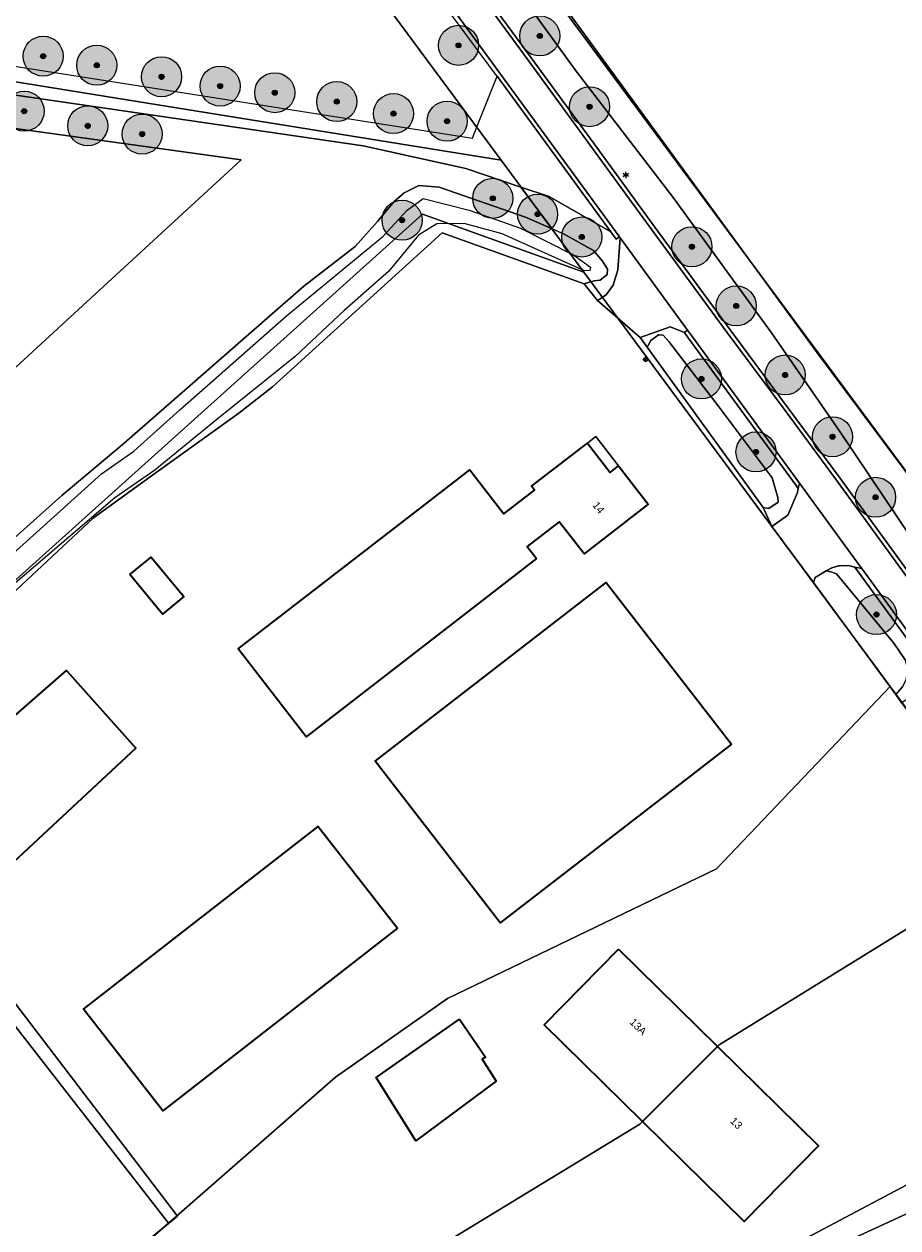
# Model space of a CAD drawing. Header units: metres. Extents: x 163628 to 167676, y 402708 to 405373.
# Tile 86 of 256: x 164660 to 164747, y 403570 to 403690. Entities that reach past the tile are written whole.
import ezdxf
from ezdxf.enums import TextEntityAlignment as Align

# ---------------------------------------------------------------- set-up
doc = ezdxf.new("R2010")
doc.units = ezdxf.units.M
doc.layers.get('0').update_dxf_attribs({"lineweight": 25})
for name, color, linetype, lineweight in [('X-CA190022.004-UO-BGT_Ondergrond$0$GE_201_SHDHek_Lijn_GEM', 253, 'X-CA190022.004-UO-BGT_Ondergrond$0$Hekwerk', 9), ('X-CA190022.004-UO-BGT_Ondergrond$0$GE_202_SHDMuur30cm_Lijn_GEM', 253, 'Continuous', 9), ('X-CA190022.004-UO-BGT_Ondergrond$0$GE_203_VGOHaag_Lijn_GEM', 253, 'X-CA190022.004-UO-BGT_Ondergrond$0$Heg', 9), ('X-CA190022.004-UO-BGT_Ondergrond$0$GE_314_WGDRijbaanLokaleweg_Vlak_GEM', 253, 'Continuous', 9), ('X-CA190022.004-UO-BGT_Ondergrond$0$GE_322_WGDInrit_Vlak_GEM', 253, 'Continuous', 9), ('X-CA190022.004-UO-BGT_Ondergrond$0$GE_367_OWGBerm_groenvoorziening_grasenk_GEM', 253, 'Continuous', 9), ('X-CA190022.004-UO-BGT_Ondergrond$0$GE_401_OTDErf_Vlak_GEM', 253, 'Continuous', 9), ('X-CA190022.004-UO-BGT_Ondergrond$0$GE_4502_GBKN_Huisnummer_Lijn_GEM', 7, 'Continuous', 9), ('X-CA190022.004-UO-BGT_Ondergrond$0$GE_471_BTDBouwland_Vlak_GEM', 253, 'Continuous', 9), ('X-CA190022.004-UO-BGT_Ondergrond$0$GE_504_WTDWaterloop_sloot_Vlak_GEM', 253, 'Continuous', 9), ('X-CA190022.004-UO-BGT_Ondergrond$0$GE_523_WTDGreppel_drogesloot_Vlak_GEM', 253, 'Continuous', 9), ('X-CA190022.004-UO-BGT_Ondergrond$0$GE_541_OWTOever_slootkant_Vlak_GEM', 253, 'Continuous', 9), ('X-CA190022.004-UO-BGT_Ondergrond$0$GE_601_PNDgrondvlakpand_Vlak_MV_GEM', 34, 'Continuous', 35), ('X-CA190022.004-UO-BGT_Ondergrond$0$GE_612_PanddeelOnderbouwOverbouw_Vlak_GEM', 253, 'Continuous', 9), ('X-CA190022.004-UO-BGT_Ondergrond$0$GE_613_PanddeelOnderbouwOverbouw_Lijn_GEM', 253, 'Continuous', 9), ('X-CA190022.004-UO-BGT_Ondergrond$0$GE_861_PALLichtmast_Punt_GEM', 253, 'Continuous', 9), ('X-CA190022.004-UO-DWM_Beplanting$0$B-WE-GR-BOOM-S AFKOMSTIG UIT BGT', 252, 'Continuous', 0), ('X-CA190022.004-UO-KAD_Percelen$0$B-WE-KG-GRENS_PERCEEL-GV', 150, 'Continuous', 9), ('X-CA190022.004-UO-WHM_Riolering gemeente_NLCS$0$B-WE-RI-VRIJVERVAL_PVC_160_ONTSTOPPINTSSTUK-S', 214, 'Continuous', 15)]:
    doc.layers.add(name, color=color, linetype=linetype, lineweight=lineweight)
doc.layers.add('X-CA190022.004-UO-DWM_Beplanting$0$B-WE-GR-BOOM-S AFKOMSTIG UIT BOMENBESTAND GEMEENTE', color=252, linetype='Continuous')
doc.layers.add('X-CA190022.004-UO-DWM_Beplanting$0$N-GV-GR-GRAS-A-200', color=7, linetype='Continuous')
doc.styles.add('X-CA190022.004-UO-BGT_Ondergrond$0$BGT_NAR', font='arial.ttf', dxfattribs={"height": 1})
doc.styles.add('X-CA190022.004-UO-BGT_Ondergrond$0$NLCS-ISO', font='NLCS-ISO.ttf')
doc.linetypes.add('X-CA190022.004-UO-BGT_Ondergrond$0$Heg', pattern='A,5,-1.5,[2,dgnlstyle-meierijstad.shx,S=0.007937,R=45,X=0,Y=0],-1.5', length=8)
doc.linetypes.add('X-CA190022.004-UO-BGT_Ondergrond$0$Hekwerk', pattern='A,5,-1.5,[2,dgnlstyle-Veghel.shx,S=0.007937,R=0,X=0,Y=0],-1.5', length=8)

# ---------------------------------------------------------------- blocks, each defined once
blk = doc.blocks.new('X-CA190022.004-UO-BGT_Ondergrond$0$N-SIE-WEG_LICHTMAST-SO')
h = blk.add_hatch(color=256)
h.paths.add_polyline_path([(1.16, 0.5, 0.658505), (-1.16, 0.5)])
h.paths.add_polyline_path([(-1.16, -0.5, 0.658505), (1.16, -0.5)])
at = {"flags": 128}
for points in [[(-2.19, 1.27), (-1.1, 0.63)], [(-1.16, 0.5), (1.16, 0.5)], [(0, 1.27), (0, 2.53)], [(1.1, 0.63), (2.19, 1.27)], [(-2.19, -1.27), (-1.1, -0.63)], [(-1.16, -0.5), (1.16, -0.5)], [(0, -1.27), (0, -2.53)], [(2.19, -1.27), (1.1, -0.63)]]:
    blk.add_lwpolyline(points, dxfattribs=at)
at = {"ltscale": 0.5}
blk.add_circle((0, 0), 1.27, dxfattribs=at)
at = {"style": 'X-CA190022.004-UO-BGT_Ondergrond$0$NLCS-ISO'}
blk.add_attdef('TYPE', text='', height=1.8, dxfattribs=at).set_placement((0, 2.53), align=Align.BOTTOM_CENTER)
blk = doc.blocks.new('X-CA190022.004-UO-BGT_Ondergrond$0$IMGEOLichtmastpaal')
at = {"xscale": 5, "yscale": 5, "zscale": 5}
blk.add_blockref('X-CA190022.004-UO-BGT_Ondergrond$0$N-SIE-WEG_LICHTMAST-SO', (0, 6.4), dxfattribs=at)
blk = doc.blocks.new('X-CA190022.004-UO-WHM_Riolering gemeente_NLCS$0$ONTSTOPPINGSSTUK')
for p, q in [((-0.62, -0.05), (0.62, 0.05)), ((0.05, -0.62), (-0.05, 0.62))]:
    blk.add_line(p, q)
blk.add_circle((0, 0), 0.625)
blk.add_circle((0, 0), 0.625)
blk = doc.blocks.new('X-CA190022.004-UO-DWM_Beplanting$0$SGR-BOOM_01-SO')
at = {"linetype": 'ByBlock', "lineweight": 18}
h = blk.add_hatch(color=0, dxfattribs=at)
h.dxf.hatch_style = 1
edge = h.paths.add_edge_path()
edge.add_arc((0, 0), 0.25, 0, 360)
at = {"color": 0, "linetype": 'ByBlock', "lineweight": 18}
for radius in [2, 0.25]:
    blk.add_circle((0, 0), radius, dxfattribs=at)
blk = doc.blocks.new('X-CA190022.004-UO-DWM_Beplanting$0$IMGEOBoom')
at = {"transparency": 33554457}
h = blk.add_hatch(color=256, dxfattribs=at)
h.dxf.hatch_style = 1
edge = h.paths.add_edge_path()
edge.add_arc((0, 0), 100, 0, 360)
edge = h.paths.add_edge_path(flags=17)
edge.add_arc((0, 0), 12.5, 0, 360)
h = blk.add_hatch()
h.set_pattern_fill('ANGLE', color=256)
h.set_pattern_definition([(0, (0, 0), (0, 6.985), [5.08, -1.905]), (90, (0, 0), (-6.985, 4e-16), [5.08, -1.905])])
edge = h.paths.add_edge_path(flags=17)
edge.add_arc((0, 0), 12.5, 0, 360)
at = {"layer": 'X-CA190022.004-UO-DWM_Beplanting$0$N-GV-GR-GRAS-A-200'}
h = blk.add_hatch(color=256, dxfattribs=at)
h.dxf.hatch_style = 1
edge = h.paths.add_edge_path(flags=17)
edge.add_arc((0, 0), 12.5, 0, 360)
at = {"xscale": 50, "yscale": 50, "zscale": 50}
blk.add_blockref('X-CA190022.004-UO-DWM_Beplanting$0$SGR-BOOM_01-SO', (0, 0), dxfattribs=at)

msp = doc.modelspace()

# ---------------------------------------------------------------- linework, layer by layer
at = {"layer": 'X-CA190022.004-UO-BGT_Ondergrond$0$GE_201_SHDHek_Lijn_GEM'}
for p, q in [((164701.327, 403669.457), (164684.412, 403654.068)), ((164715.493, 403664.376), (164701.327, 403669.457)), ((164716.835, 403662.698), (164715.493, 403664.376)), ((164684.412, 403654.068), (164681.037, 403651.456)), ((164681.037, 403651.456), (164672.174, 403645.092)), ((164672.174, 403645.092), (164666.538, 403640.994))]:
    msp.add_line(p, q, dxfattribs=at)
at = {"layer": 'X-CA190022.004-UO-BGT_Ondergrond$0$GE_202_SHDMuur30cm_Lijn_GEM'}
for p, q in [((164717.807, 403665.294), (164717.826, 403665.84)), ((164716.494, 403664.66), (164717.095, 403664.731)), ((164717.095, 403664.731), (164717.807, 403665.294)), ((164721.937, 403658.275), (164721.778, 403658.056)), ((164721.937, 403658.275), (164722.139, 403658.711)), ((164722.139, 403658.711), (164722.923, 403659.291)), ((164722.923, 403659.291), (164723.396, 403659.254)), ((164734.854, 403642.563), (164734.819, 403643.018)), ((164733.36, 403642.039), (164733.735, 403641.978)), ((164733.735, 403641.978), (164733.924, 403641.947)), ((164733.924, 403641.947), (164734.854, 403642.563)), ((164738.565, 403635.054), (164739.641, 403635.706)), ((164739.641, 403635.706), (164740.132, 403635.596)), ((164738.382, 403634.545), (164738.565, 403635.054))]:
    msp.add_line(p, q, dxfattribs=at)
at = {"layer": 'X-CA190022.004-UO-BGT_Ondergrond$0$GE_203_VGOHaag_Lijn_GEM'}
for q in [(164721.077, 403659), (164733.36, 403642.039)]:
    msp.add_line((164721.778, 403658.056), q, dxfattribs=at)
at = {"layer": 'X-CA190022.004-UO-BGT_Ondergrond$0$GE_314_WGDRijbaanLokaleweg_Vlak_GEM', "flags": 128}
for points in [[(164662.553, 403746.388), (164706.987, 403685.538), (164719.021, 403669.058), (164718.698, 403668.822), (164718.166, 403669.55), (164706.813, 403685.098), (164706.664, 403685.302), (164701.016, 403692.929), (164692.565, 403704.528), (164684.035, 403716.297), (164675.992, 403727.092), (164669.028, 403736.66), (164665.303, 403741.803), (164661.794, 403746.59), (164660.236, 403748.64)], [(164749.202, 403627.728), (164743.212, 403635.93), (164742.982, 403636.246), (164736.982, 403644.462), (164726.204, 403659.222), (164725.823, 403659.744), (164719.087, 403668.969), (164719.064, 403669), (164719.021, 403669.058), (164706.987, 403685.538), (164662.553, 403746.388)], [(164752.442, 403628.626), (164740.599, 403644.882), (164735.551, 403651.729), (164729.751, 403659.53), (164722.247, 403669.774), (164716.183, 403678.114), (164709.537, 403687.194), (164702.351, 403697.026)], [(164702.351, 403697.026), (164709.537, 403687.194), (164716.183, 403678.114), (164722.247, 403669.774), (164729.751, 403659.53), (164735.551, 403651.729), (164740.599, 403644.882), (164752.442, 403628.626)], [(164702.674, 403697.262), (164709.86, 403687.431), (164716.506, 403678.35), (164722.571, 403670.01), (164730.073, 403659.767), (164735.872, 403651.968), (164740.922, 403645.119), (164752.764, 403628.862)], [(164651.824, 403687.168), (164704.366, 403678.909), (164704.773, 403679.938), (164706.813, 403685.098), (164718.166, 403669.55), (164712.02, 403673.089), (164709.179, 403674.036), (164703.68, 403675.87), (164693.438, 403678.131), (164650.774, 403684.362)], [(164726.204, 403659.222), (164736.982, 403644.462), (164736.876, 403643.929), (164736.659, 403644.226), (164725.881, 403658.986), (164725.5, 403659.508), (164725.823, 403659.744), (164726.204, 403659.222)], [(164743.212, 403635.93), (164749.202, 403627.728), (164749.707, 403627.037), (164749.451, 403626.574), (164742.526, 403636.086), (164743.212, 403635.93)]]:
    msp.add_lwpolyline(points, dxfattribs=at)
at = {"layer": 'X-CA190022.004-UO-BGT_Ondergrond$0$GE_322_WGDInrit_Vlak_GEM', "flags": 128}
for points in [[(164719.087, 403668.969), (164725.823, 403659.744), (164725.5, 403659.508), (164724.069, 403660.09), (164721.077, 403659), (164716.835, 403662.698), (164717.706, 403663.258), (164718.39, 403664.224), (164718.848, 403665.764), (164719.087, 403668.969)], [(164736.982, 403644.462), (164742.982, 403636.246), (164743.212, 403635.93), (164742.526, 403636.086), (164741.874, 403636.233), (164740.997, 403636.223), (164740.877, 403636.213), (164740.222, 403636.025), (164739.641, 403635.706), (164738.565, 403635.054), (164738.382, 403634.545), (164734.247, 403640.127), (164735.039, 403640.696), (164735.822, 403641.268), (164736.795, 403643.519), (164736.876, 403643.929), (164736.982, 403644.462)]]:
    msp.add_lwpolyline(points, dxfattribs=at)
at = {"layer": 'X-CA190022.004-UO-BGT_Ondergrond$0$GE_367_OWGBerm_groenvoorziening_grasenk_GEM', "flags": 128}
for points in [[(164701.808, 403703.406), (164714.715, 403685.603), (164724.381, 403672.999), (164734.194, 403659.474), (164741.031, 403649.617), (164748.111, 403639.057)], [(164752.764, 403628.862), (164740.922, 403645.119), (164735.872, 403651.968), (164730.073, 403659.767), (164722.571, 403670.01), (164716.506, 403678.35), (164709.86, 403687.431), (164702.674, 403697.262)], [(164712.02, 403673.089), (164718.166, 403669.55), (164718.698, 403668.822), (164719.021, 403669.058), (164719.064, 403669), (164719.087, 403668.969), (164718.848, 403665.764), (164718.39, 403664.224), (164717.706, 403663.258), (164716.835, 403662.698), (164715.493, 403664.376), (164716.494, 403664.66), (164717.095, 403664.731), (164717.807, 403665.294), (164717.826, 403665.84), (164717.317, 403666.624), (164716.417, 403667.682), (164713.507, 403669.323), (164712.31, 403669.847), (164709.179, 403674.036), (164712.02, 403673.089)], [(164736.795, 403643.519), (164735.822, 403641.268), (164735.039, 403640.696), (164734.247, 403640.127), (164733.36, 403642.039), (164733.735, 403641.978), (164733.924, 403641.947), (164734.854, 403642.563), (164734.819, 403643.018), (164734.26, 403645.009), (164728.964, 403652.049), (164723.94, 403658.615), (164723.396, 403659.254), (164722.923, 403659.291), (164722.139, 403658.711), (164721.937, 403658.275), (164721.778, 403658.056), (164721.077, 403659), (164724.069, 403660.09), (164725.5, 403659.508), (164725.881, 403658.986), (164736.659, 403644.226), (164736.876, 403643.929), (164736.795, 403643.519)], [(164742.526, 403636.086), (164749.451, 403626.574), (164748.696, 403624.095), (164748.033, 403623.057), (164747.163, 403622.516), (164746.613, 403623.375), (164747.262, 403624.136), (164747.628, 403624.845), (164747.813, 403625.973), (164747.525, 403626.829), (164746.419, 403628.489), (164740.686, 403635.421), (164740.132, 403635.596), (164739.641, 403635.706), (164740.222, 403636.025), (164740.877, 403636.213), (164740.997, 403636.223), (164741.874, 403636.233), (164742.526, 403636.086)]]:
    msp.add_lwpolyline(points, dxfattribs=at)
at = {"layer": 'X-CA190022.004-UO-BGT_Ondergrond$0$GE_401_OTDErf_Vlak_GEM', "flags": 128}
for points in [[(164650.774, 403684.362), (164693.438, 403678.131), (164703.68, 403675.87), (164709.179, 403674.036), (164712.31, 403669.847), (164709.644, 403671.016), (164701.018, 403674.032), (164699.008, 403674.191), (164697.526, 403673.45), (164696.521, 403672.551), (164694.88, 403670.593), (164692.657, 403668.106), (164687.525, 403664.137), (164669.586, 403648.473), (164663.359, 403643.223), (164647.239, 403628.832)], [(164638.35, 403637.277), (164681.282, 403676.755), (164645.274, 403681.729)], [(164652.119, 403627.539), (164666.538, 403640.994), (164672.174, 403645.092), (164681.037, 403651.456), (164684.412, 403654.068), (164701.327, 403669.457), (164715.493, 403664.376), (164716.835, 403662.698), (164721.077, 403659), (164721.778, 403658.056), (164733.36, 403642.039), (164734.247, 403640.127), (164738.382, 403634.545)], [(164687.767, 403619.147), (164680.987, 403627.912), (164700.098, 403642.699), (164704.08, 403645.78), (164707.469, 403641.4), (164710.54, 403643.78), (164710.25, 403644.159), (164715.818, 403648.47), (164718.099, 403645.531), (164718.929, 403646.18), (164721.9, 403642.35), (164715.489, 403637.401), (164713.008, 403640.599), (164709.82, 403638.131), (164710.75, 403636.93), (164706.768, 403633.849), (164687.767, 403619.147)], [(164670.161, 403635.327), (164672.301, 403637.087), (164675.548, 403633.138), (164673.408, 403631.378), (164670.161, 403635.327)], [(164738.382, 403634.545), (164746.613, 403623.375), (164747.163, 403622.516), (164751.89, 403616.199), (164759.291, 403606.055), (164770.365, 403591.121), (164770.591, 403591.238), (164772.207, 403588.601), (164775.323, 403584.718), (164771.769, 403583.145), (164757.734, 403576.121), (164741.697, 403568.756), (164724.691, 403560.303), (164702.856, 403549.805), (164681.914, 403539.451), (164655.322, 403527.058)], [(164713.729, 403631.48), (164717.698, 403634.549), (164730.198, 403618.39), (164726.229, 403615.321), (164707.131, 403600.554), (164694.631, 403616.713), (164713.729, 403631.48)], [(164648.778, 403612.61), (164663.853, 403625.766), (164670.768, 403618.013), (164656.09, 403604.364), (164648.778, 403612.61)], [(164641.991, 403544.437), (164674.932, 403571.266), (164639.445, 403617.736)], [(164696.857, 403600.028), (164673.452, 403581.79), (164665.539, 403591.945), (164688.943, 403610.183), (164696.857, 403600.028)], [(164718.92, 403597.931), (164728.805, 403588.204), (164738.88, 403578.29), (164731.46, 403570.74), (164721.322, 403580.716), (164711.5, 403590.38), (164718.92, 403597.931)], [(164703.063, 403590.937), (164705.664, 403587.157), (164705.333, 403586.938), (164706.734, 403584.75), (164698.689, 403578.805), (164694.731, 403585.128), (164703.063, 403590.937)]]:
    msp.add_lwpolyline(points, dxfattribs=at)
at = {"layer": 'X-CA190022.004-UO-BGT_Ondergrond$0$GE_471_BTDBouwland_Vlak_GEM', "flags": 128}
for points in [[(164797.782, 403605.159), (164791.469, 403601.87), (164788.031, 403600.375), (164785.356, 403599.281), (164783.294, 403599.176), (164781.198, 403601.206), (164775.351, 403607.684), (164768.15, 403617.949), (164762.649, 403624.922), (164760.891, 403627.48), (164760.321, 403628.1), (164755.404, 403634.255), (164754.392, 403636.516), (164738.704, 403657.589), (164711.189, 403695.297), (164700.071, 403709.885), (164705.311, 403712.14), (164729.188, 403722.81), (164751.031, 403732.217), (164802.784, 403755.154)], [(164639.445, 403617.736), (164674.932, 403571.266), (164641.991, 403544.437), (164655.322, 403527.058), (164649.727, 403524.45), (164539.313, 403646.411), (164562.442, 403658.795), (164576.465, 403675.861), (164619.749, 403646.936), (164620.05, 403646.651), (164623.656, 403648.387), (164645.274, 403681.729), (164681.282, 403676.755), (164638.35, 403637.277), (164634.761, 403632.709), (164634.768, 403632.702), (164633.247, 403629.869), (164633.512, 403624.842), (164639.445, 403617.736)]]:
    msp.add_lwpolyline(points, dxfattribs=at)
at = {"layer": 'X-CA190022.004-UO-BGT_Ondergrond$0$GE_504_WTDWaterloop_sloot_Vlak_GEM', "flags": 128}
for points in [[(164648.604, 403628.513), (164667.331, 403645.401), (164670.572, 403647.667), (164675.149, 403651.797), (164685.792, 403661.164), (164695.425, 403669.101), (164697.845, 403671.721), (164699.42, 403672.875), (164704.025, 403671.714), (164709.161, 403669.941), (164714.463, 403667.241), (164716.13, 403666.026), (164716.058, 403665.686), (164715.543, 403665.662), (164707.306, 403669.365), (164703.515, 403670.382), (164700.787, 403670.374), (164698.956, 403669.214), (164695.981, 403665.605), (164691.566, 403661.692), (164686.663, 403657.127), (164678.841, 403650.817), (164672.638, 403645.745), (164668.651, 403642.987)], [(164668.651, 403642.987), (164650.596, 403627.571)]]:
    msp.add_lwpolyline(points, dxfattribs=at)
at = {"layer": 'X-CA190022.004-UO-BGT_Ondergrond$0$GE_523_WTDGreppel_drogesloot_Vlak_GEM', "flags": 128}
for points in [[(164802.784, 403755.154), (164751.031, 403732.217), (164729.188, 403722.81), (164705.311, 403712.14), (164700.071, 403709.885), (164711.189, 403695.297), (164738.704, 403657.589), (164754.392, 403636.516), (164755.404, 403634.255), (164755.372, 403633.194), (164754.72, 403632.534), (164753.645, 403632.748), (164748.111, 403639.057), (164741.031, 403649.617), (164734.194, 403659.474), (164724.381, 403672.999), (164714.715, 403685.603), (164701.808, 403703.406), (164691.913, 403716.694), (164667.989, 403748.408), (164662.285, 403756.087)], [(164728.964, 403652.049), (164734.26, 403645.009), (164734.819, 403643.018), (164734.854, 403642.563), (164733.924, 403641.947), (164733.735, 403641.978), (164733.36, 403642.039), (164721.778, 403658.056), (164721.937, 403658.275), (164722.139, 403658.711), (164722.923, 403659.291), (164723.396, 403659.254), (164723.94, 403658.615), (164728.964, 403652.049)], [(164740.686, 403635.421), (164746.419, 403628.489), (164747.525, 403626.829), (164747.813, 403625.973), (164747.628, 403624.845), (164747.262, 403624.136), (164746.613, 403623.375), (164738.382, 403634.545), (164738.565, 403635.054), (164739.641, 403635.706), (164740.132, 403635.596), (164740.686, 403635.421)]]:
    msp.add_lwpolyline(points, dxfattribs=at)
at = {"layer": 'X-CA190022.004-UO-BGT_Ondergrond$0$GE_541_OWTOever_slootkant_Vlak_GEM', "flags": 128}
for points in [[(164647.239, 403628.832), (164663.359, 403643.223), (164669.586, 403648.473), (164687.525, 403664.137), (164692.657, 403668.106), (164694.88, 403670.593), (164696.521, 403672.551), (164697.526, 403673.45), (164699.008, 403674.191), (164701.018, 403674.032), (164709.644, 403671.016), (164712.31, 403669.847), (164713.507, 403669.323), (164716.417, 403667.682), (164717.317, 403666.624), (164717.826, 403665.84), (164717.807, 403665.294), (164717.095, 403664.731), (164716.494, 403664.66), (164715.493, 403664.376), (164701.327, 403669.457), (164684.412, 403654.068), (164681.037, 403651.456)], [(164648.604, 403628.513), (164667.331, 403645.401), (164670.572, 403647.667), (164675.149, 403651.797), (164685.792, 403661.164), (164695.425, 403669.101), (164697.845, 403671.721), (164699.42, 403672.875), (164704.025, 403671.714), (164709.161, 403669.941), (164714.463, 403667.241), (164716.13, 403666.026), (164716.058, 403665.686), (164715.543, 403665.662), (164707.306, 403669.365)], [(164707.306, 403669.365), (164703.515, 403670.382), (164700.787, 403670.374), (164698.956, 403669.214), (164695.981, 403665.605), (164691.566, 403661.692), (164686.663, 403657.127), (164678.841, 403650.817), (164672.638, 403645.745), (164668.651, 403642.987), (164650.596, 403627.571)], [(164681.037, 403651.456), (164672.174, 403645.092), (164666.538, 403640.994), (164652.119, 403627.539)], [(164655.322, 403527.058), (164681.914, 403539.451), (164702.856, 403549.805), (164724.691, 403560.303), (164741.697, 403568.756), (164757.734, 403576.121), (164771.769, 403583.145), (164775.323, 403584.718), (164776.87, 403584.714), (164777.942, 403584.129), (164779.286, 403583.069), (164780.083, 403581.411), (164780.297, 403579.918), (164779.82, 403578.718), (164778.452, 403577.684), (164774.278, 403575.493), (164755.469, 403566.516), (164730.663, 403554.28), (164707.753, 403543.439), (164672.252, 403526.504), (164637.795, 403509.882)]]:
    msp.add_lwpolyline(points, dxfattribs=at)
at = {"layer": 'X-CA190022.004-UO-BGT_Ondergrond$0$GE_601_PNDgrondvlakpand_Vlak_MV_GEM', "flags": 128}
for points in [[(164710.75, 403636.93), (164706.768, 403633.849), (164687.767, 403619.147), (164680.987, 403627.912), (164700.098, 403642.699), (164704.08, 403645.78), (164707.469, 403641.4), (164710.54, 403643.78), (164710.25, 403644.159), (164715.818, 403648.47), (164718.099, 403645.531), (164718.929, 403646.18), (164721.9, 403642.35), (164715.489, 403637.401), (164713.008, 403640.599), (164709.82, 403638.131), (164710.75, 403636.93)], [(164670.161, 403635.327), (164672.301, 403637.087), (164675.548, 403633.138), (164673.408, 403631.378), (164670.161, 403635.327)], [(164730.198, 403618.39), (164726.229, 403615.321), (164707.131, 403600.554), (164694.631, 403616.713), (164713.729, 403631.48), (164717.698, 403634.549), (164730.198, 403618.39)], [(164648.778, 403612.61), (164663.853, 403625.766), (164670.768, 403618.013), (164656.09, 403604.364), (164648.778, 403612.61)], [(164696.857, 403600.028), (164673.452, 403581.79), (164665.539, 403591.945), (164688.943, 403610.183), (164696.857, 403600.028)], [(164718.92, 403597.931), (164728.805, 403588.204), (164721.322, 403580.716), (164711.5, 403590.38), (164718.92, 403597.931)], [(164703.063, 403590.937), (164705.664, 403587.157), (164705.333, 403586.938), (164706.734, 403584.75), (164698.689, 403578.805), (164694.731, 403585.128), (164703.063, 403590.937)], [(164728.805, 403588.204), (164738.88, 403578.29), (164731.46, 403570.74), (164721.322, 403580.716), (164728.805, 403588.204)]]:
    msp.add_lwpolyline(points, dxfattribs=at)
at = {"layer": 'X-CA190022.004-UO-BGT_Ondergrond$0$GE_612_PanddeelOnderbouwOverbouw_Vlak_GEM', "flags": 128}
msp.add_lwpolyline([(164715.818, 403648.47), (164716.658, 403649.12), (164718.929, 403646.18), (164718.099, 403645.531), (164715.818, 403648.47)], dxfattribs=at)
at = {"layer": 'X-CA190022.004-UO-BGT_Ondergrond$0$GE_613_PanddeelOnderbouwOverbouw_Lijn_GEM'}
for p, q in [((164716.658, 403649.12), (164715.818, 403648.47)), ((164718.929, 403646.18), (164716.658, 403649.12))]:
    msp.add_line(p, q, dxfattribs=at)
at = {"layer": 'X-CA190022.004-UO-KAD_Percelen$0$B-WE-KG-GRENS_PERCEEL-GV', "flags": 128}
for points in [[(165112.96, 403892.75), (165013.384, 403848.933), (164699.405, 403710.75), (164782.888, 403598.044), (164827.139, 403618.955), (164891.876, 403652.217), (165174.211, 403781.023), (165147.929, 403847.659), (165142.318, 403859.073), (165133.014, 403872.153), (165124.362, 403881.795), (165115.178, 403891.433)], [(164707.202, 403676.7), (164653.557, 403749.163), (164616.756, 403706.864), (164640.967, 403693.066), (164650.298, 403690.833), (164647.195, 403686.411), (164668.834, 403682.913)], [(164647.195, 403686.411), (164619.699, 403647.22), (164575.66, 403678.594), (164564.256, 403662.135), (164558.185, 403658.044), (164494.199, 403624.297), (164545.056, 403561.645), (164512.506, 403539.358), (164547.782, 403558.103), (164610.511, 403591.436), (164638.33, 403616.453), (164699.351, 403671.327), (164715.475, 403665.526), (164707.202, 403676.7), (164668.834, 403682.913)], [(164638.33, 403616.453), (164674.031, 403570.572), (164690.679, 403585.149), (164701.846, 403593.015), (164728.717, 403605.949), (164746.055, 403624.153), (164715.475, 403665.526), (164699.351, 403671.327)], [(164595.838, 403501.354), (164555.326, 403482.367), (164489.137, 403451.001), (164492.811, 403446.689), (164487.569, 403444.164), (164476.902, 403439.143), (164474.656, 403438.052), (164469.708, 403435.65), (164459.04, 403430.474), (164460.276, 403427.915), (164478.654, 403436.809), (164549.795, 403471.239), (164610.094, 403500.047), (164740.684, 403562.794), (164887.38, 403633.726), (164885.502, 403637.729), (164830.972, 403611.838), (164787.129, 403591.173), (164774.865, 403585.072), (164771.579, 403589.482), (164763.848, 403582.954), (164722.665, 403561.134), (164654.869, 403529.019)], [(164674.031, 403570.572), (164642.773, 403543.203), (164648.623, 403536.343), (164721.06, 403580.454), (164728.988, 403588.387), (164758.818, 403606.816), (164746.055, 403624.153), (164728.717, 403605.949), (164701.846, 403593.015), (164690.679, 403585.149)], [(164638.33, 403616.453), (164610.511, 403591.436), (164547.782, 403558.103), (164595.838, 403501.354), (164654.869, 403529.019), (164648.623, 403536.343), (164642.773, 403543.203), (164674.031, 403570.572)], [(164771.579, 403589.482), (164758.818, 403606.816), (164728.988, 403588.387), (164721.06, 403580.454), (164648.623, 403536.343), (164654.869, 403529.019), (164722.665, 403561.134), (164763.848, 403582.954)]]:
    msp.add_lwpolyline(points, close=True, dxfattribs=at)
for points in [[(164746.055, 403624.153), (164758.818, 403606.816), (164771.579, 403589.482), (164774.865, 403585.072), (164787.129, 403591.173), (164782.888, 403598.044), (164699.405, 403710.75), (164663.685, 403758.357), (164661.722, 403760.973), (164659.615, 403759.431), (164642.451, 403785.473), (164645.222, 403787.472), (164634.394, 403810.405), (164625.515, 403830.201), (164611.096, 403857.983), (164606.674, 403863.903), (164600.273, 403873.433), (164599.577, 403873.307)], [(164588.57, 403867.874), (164599.341, 403851.977), (164605.643, 403838.152), (164625.778, 403794.738), (164648.524, 403757.711), (164607.075, 403711.173), (164600.355, 403703.628), (164609.245, 403698.231), (164613.843, 403703.516), (164616.756, 403706.864), (164653.557, 403749.163), (164707.202, 403676.7), (164715.475, 403665.526), (164746.055, 403624.153)]]:
    msp.add_lwpolyline(points, dxfattribs=at)

# ---------------------------------------------------------------- block references
at = {"layer": 'X-CA190022.004-UO-BGT_Ondergrond$0$GE_861_PALLichtmast_Punt_GEM', "xscale": 0.025, "yscale": 0.025, "zscale": 0.025}
msp.add_blockref('X-CA190022.004-UO-BGT_Ondergrond$0$IMGEOLichtmastpaal', (164719.66, 403675.09), dxfattribs=at)
at = {"layer": 'X-CA190022.004-UO-DWM_Beplanting$0$B-WE-GR-BOOM-S AFKOMSTIG UIT BGT', "xscale": 0.02, "yscale": 0.02, "zscale": 0.02}
for p in [(164706.379, 403672.906), (164710.857, 403671.327), (164715.265, 403669.047), (164726.259, 403668.073), (164730.683, 403662.161), (164735.56, 403655.268), (164727.209, 403654.873), (164740.289, 403649.097), (164732.648, 403647.581), (164744.585, 403643.052), (164744.676, 403631.344)]:
    msp.add_blockref('X-CA190022.004-UO-DWM_Beplanting$0$IMGEOBoom', p, dxfattribs=at)
at = {"layer": 'X-CA190022.004-UO-DWM_Beplanting$0$B-WE-GR-BOOM-S AFKOMSTIG UIT BOMENBESTAND GEMEENTE', "xscale": 0.02, "yscale": 0.02, "zscale": 0.02}
for p in [(164711.073, 403689.125), (164702.964, 403688.182), (164661.509, 403687.097), (164666.861, 403686.195), (164673.323, 403685.044), (164679.171, 403684.116), (164684.622, 403683.452), (164659.613, 403681.609), (164690.809, 403682.564), (164716.043, 403682.054), (164696.473, 403681.365), (164701.819, 403680.606), (164665.955, 403680.148), (164671.387, 403679.323), (164706.379, 403672.906), (164697.33, 403670.72), (164710.857, 403671.327), (164715.265, 403669.047), (164726.259, 403668.073), (164730.683, 403662.161), (164735.56, 403655.268), (164727.209, 403654.873), (164740.289, 403649.097), (164732.648, 403647.581), (164744.585, 403643.052), (164744.676, 403631.344)]:
    msp.add_blockref('X-CA190022.004-UO-DWM_Beplanting$0$IMGEOBoom', p, dxfattribs=at)
at = {"layer": 'X-CA190022.004-UO-WHM_Riolering gemeente_NLCS$0$B-WE-RI-VRIJVERVAL_PVC_160_ONTSTOPPINTSSTUK-S', "xscale": 0.33, "yscale": 0.3, "rotation": 123.1446150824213}
msp.add_blockref('X-CA190022.004-UO-WHM_Riolering gemeente_NLCS$0$ONTSTOPPINGSSTUK', (164721.626, 403656.802), dxfattribs=at)

# ---------------------------------------------------------------- texts
at = {"layer": 'X-CA190022.004-UO-BGT_Ondergrond$0$GE_4502_GBKN_Huisnummer_Lijn_GEM', "style": 'X-CA190022.004-UO-BGT_Ondergrond$0$BGT_NAR'}
for s, rotation, p in [('14', 307.8, (164716.932, 403642.023)), ('13A', 315.5, (164720.895, 403590.198)), ('13', 315.5, (164730.692, 403580.56))]:
    msp.add_text(s, height=0.75, rotation=rotation, dxfattribs=at).set_placement(p, align=Align.MIDDLE_CENTER)

doc.saveas('drawing.dxf')
